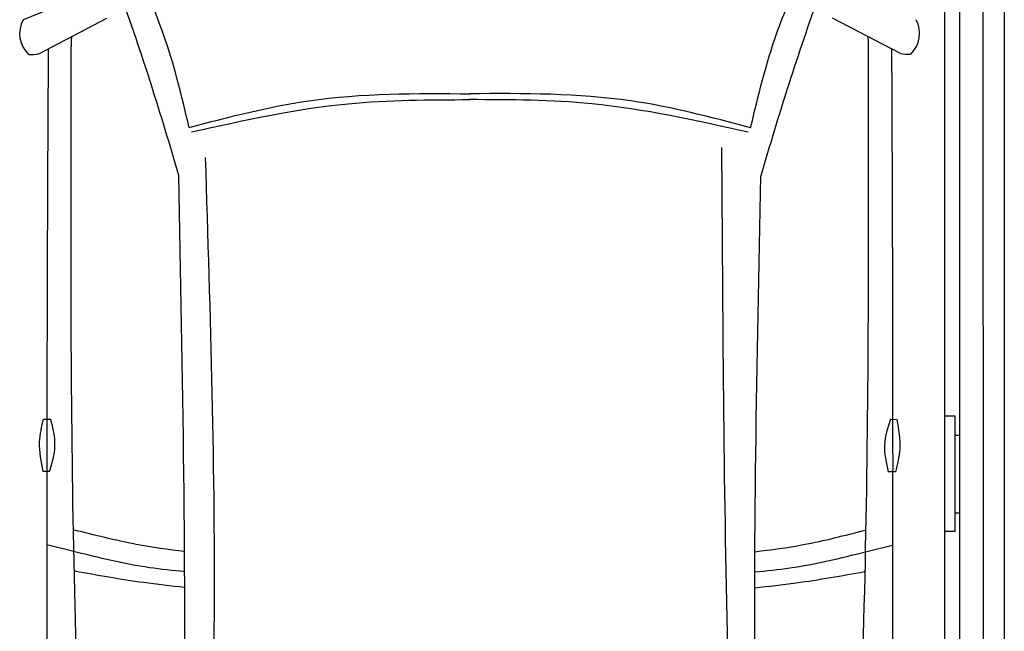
# Model space of a CAD drawing. Header units: millimetres. Extents: x 0 to 8666, y -940 to 5900.
# Tile 5 of 10: x 3460 to 5491, y 2480 to 3742. Entities that reach past the tile are written whole.
import ezdxf

# ---------------------------------------------------------------- set-up
doc = ezdxf.new("R2010")
doc.units = ezdxf.units.MM
doc.layers.add('car', color=10, linetype='Continuous', lineweight=25)
doc.layers.add('Plattform', color=7, linetype='Continuous', lineweight=25)

# ---------------------------------------------------------------- blocks, each defined once
blk = doc.blocks.new('*U17')
at = {"layer": 'car'}
for p, q in [((-888, 3067.7), (-748, 3140.9)), ((889.7, 3068.2), (749.7, 3141.4)), ((-815.9, 2040.3), (-871.6, 2054.3)), ((817.6, 2039.6), (873.4, 2053.6))]:
    blk.add_line(p, q, dxfattribs=at)
for points in [[(-878.5, 2313.7), (-863.5, 2313.7)], [(869, 2313.2), (882, 2313)], [(-866.1, 2205.1), (-879.1, 2205.1)], [(879.3, 2204.5), (864.4, 2204.7)]]:
    blk.add_lwpolyline(points, dxfattribs=at)
for centre, radius, start, end in [((-6558.1, 1113.7), 6197.2, 15.94535, 19.59622), ((6559, 1108.2), 6197.2, 160.35517, 164.00603), ((-869.1, 3108.9), 58.5, 150.8177, 226.898), ((870.7, 3109.4), 58.5, 313.102, 29.1823), ((-902.4, 3121.5), 55.6, 263.2347, 285.0896), ((904.1, 3122), 55.6, 254.9104, 276.7653)]:
    blk.add_arc(centre, radius, start, end, dxfattribs=at)
for points, knots in [([(-577.9, 2915.4), (-593.6, 2981.5), (-619.1, 3088.9), (-663.2, 3189.9), (-680.2, 3228.8)], [0, 0, 0, 0, 203.213347, 330.239533, 330.239533, 330.239533, 330.239533]), ([(580.4, 2914.9), (596.1, 2980.9), (621.7, 3088.3), (665.9, 3189.3), (682.9, 3228.2)], [0, 0, 0, 0, 203.213347, 330.239533, 330.239533, 330.239533, 330.239533]), ([(-719.9, 532.3), (-741.2, 748.6), (-825.2, 1600.7), (-822.7, 2457.7), (-820.9, 3097.1)], [0, 0, 0, 0, 651.760698, 2567.87656, 2567.87656, 2567.87656, 2567.87656]), ([(720.3, 531.7), (741.8, 748), (826.6, 1600), (824.8, 2457), (823.5, 3096.4)], [0, 0, 0, 0, 651.760698, 2567.87656, 2567.87656, 2567.87656, 2567.87656]), ([(-868.7, 3077.8), (-870.5, 2733.1), (-872.8, 2165.5), (-870.5, 1597.9), (-869.3, 1382.1)], [30.231792, 30.231792, 30.231792, 30.231792, 135.773846, 200.510428, 200.510428, 200.510428, 200.510428]), ([(871.3, 3077.8), (872.8, 2728.1), (874.7, 2162.6), (871.9, 1597.2), (870.5, 1381.4)], [30.867502, 30.867502, 30.867502, 30.867502, 135.773846, 200.510428, 200.510428, 200.510428, 200.510428]), ([(-577.9, 2915.4), (-496, 2937), (-306.2, 2987), (-109.6, 2985.8), (2.1, 2985.1)], [0, 0, 0, 0, 253.181298, 586.409804, 586.409804, 586.409804, 586.409804]), ([(580.4, 2914.9), (498.5, 2936.5), (308.7, 2986.7), (112.2, 2985.7), (0.5, 2985.1)], [0, 0, 0, 0, 253.181298, 586.409804, 586.409804, 586.409804, 586.409804]), ([(-572.9, 2906.2), (-465.7, 2930.1), (-276.2, 2972.3), (-82.3, 2972.8), (2.1, 2972.9)], [0, 0, 0, 0, 327.958847, 580.294452, 580.294452, 580.294452, 580.294452]), ([(575.3, 2905.7), (468.2, 2929.7), (278.8, 2972.1), (84.8, 2972.7), (0.4, 2972.9)], [0, 0, 0, 0, 327.958847, 580.294452, 580.294452, 580.294452, 580.294452]), ([(580.3, 580), (561.7, 999.6), (527.8, 1763.9), (523.2, 2529), (521.2, 2874)], [0, 0, 0, 0, 1259.941445, 2295.01496, 2295.01496, 2295.01496, 2295.01496]), ([(-585.2, 568.2), (-557.6, 1005.1), (-509.4, 1766.4), (-533.7, 2528.7), (-544.1, 2853.5)], [0, 0, 0, 0, 1312.347302, 2286.809863, 2286.809863, 2286.809863, 2286.809863]), ([(-623.3, 604.1), (-608.8, 931.3), (-576.3, 1668.4), (-591.1, 2406.1), (-599.3, 2816.2)], [0, 0, 0, 0, 982.4164, 2212.74132, 2212.74132, 2212.74132, 2212.74132]), ([(623.8, 603.6), (609, 958.6), (578.3, 1695.7), (593.7, 2433.3), (601.7, 2815.7)], [0, 0, 0, 0, 1065.64856, 2212.719541, 2212.719541, 2212.719541, 2212.719541]), ([(-879.1, 2205.1), (-883.1, 2225.6), (-890.3, 2262), (-882.1, 2298), (-878.5, 2313.7)], [0, 0, 0, 0, 61.702274, 109.62737, 109.62737, 109.62737, 109.62737]), ([(-866.1, 2205.1), (-860.7, 2222.8), (-849.7, 2258.7), (-858.8, 2295.2), (-863.5, 2313.7)], [0, 0, 0, 0, 54.314538, 110.447745, 110.447745, 110.447745, 110.447745]), ([(869, 2313.2), (863.3, 2295.7), (851.6, 2260), (860.1, 2223.4), (864.4, 2204.7)], [0, 0, 0, 0, 54.314538, 110.447745, 110.447745, 110.447745, 110.447745]), ([(882, 2313), (885.6, 2292.5), (892.1, 2256), (883.2, 2220.1), (879.3, 2204.5)], [0, 0, 0, 0, 61.702274, 109.62737, 109.62737, 109.62737, 109.62737]), ([(-587.6, 2040.3), (-620.9, 2044.2), (-698.2, 2054.8), (-773.8, 2074.4), (-814.7, 2084.4)], [6.432991, 6.432991, 6.432991, 6.432991, 16.542425, 29.830107, 29.830107, 29.830107, 29.830107]), ([(589.6, 2039.9), (622.8, 2043.7), (700, 2054.2), (775.5, 2073.7), (816.5, 2084.2)], [6.454001, 6.454001, 6.454001, 6.454001, 16.542425, 29.830107, 29.830107, 29.830107, 29.830107]), ([(-587.2, 1998.9), (-611.5, 2000.9), (-688.6, 2008.7), (-764.1, 2027.5), (-815.9, 2040.3)], [6.556459, 6.556459, 6.556459, 6.556459, 13.869915, 29.827446, 29.827446, 29.827446, 29.827446]), ([(589.1, 1998.4), (613.4, 2000.4), (690.4, 2008.2), (765.8, 2026.8), (817.6, 2039.6)], [6.580352, 6.580352, 6.580352, 6.580352, 13.869915, 29.827446, 29.827446, 29.827446, 29.827446]), ([(-587.2, 1966.1), (-615.6, 1969), (-691.9, 1977.6), (-767.6, 1991.2), (-813.3, 1999.5)], [6.632744, 6.632744, 6.632744, 6.632744, 15.228907, 29.682847, 29.682847, 29.682847, 29.682847]), ([(589.1, 1965.6), (617.4, 1968.5), (693.7, 1977), (769.3, 1990.6), (814.9, 1998.8)], [6.659247, 6.659247, 6.659247, 6.659247, 15.228907, 29.682847, 29.682847, 29.682847, 29.682847])]:
    blk.add_open_spline(points, degree=3, knots=knots, dxfattribs=at)
for points in [[(-784, 3193.9), (-829.4, 3175.1), (-874.7, 3156.3), (-920.1, 3137.4)], [(-820.9, 3097.1), (-820.4, 3099.3), (-819.9, 3101.5), (-819.5, 3103.5)], [(823.5, 3096.4), (823, 3098.6), (822.6, 3100.8), (822.1, 3103)]]:
    blk.add_open_spline(points, degree=3, dxfattribs=at)
blk = doc.blocks.new('6300_LP240_GL550')
at = {"layer": 'Plattform'}
for p, q in [((48.4, 360.2), (47.9, 5610.1)), ((91.4, 5610.1), (91.5, 360.1)), ((-0.1, 350.1), (-0.1, 5599.5)), ((-31.1, 452.1), (-31.1, 5463.2)), ((-10.1, 2924), (-31.1, 2924)), ((-10.1, 2685.6), (-10.1, 2924)), ((-10.1, 2885), (-0.1, 2885)), ((-10.1, 2724.2), (-0.1, 2724.2)), ((-10.1, 2685.6), (-31.1, 2685.6))]:
    blk.add_line(p, q, dxfattribs=at)

msp = doc.modelspace()

# ---------------------------------------------------------------- block references
msp.add_blockref('6300_LP240_GL550', (5400.03, -0.01))
at = {"layer": 'car'}
msp.add_blockref('*U17', (4387.64, 604.28), dxfattribs=at)

doc.saveas('drawing.dxf')
